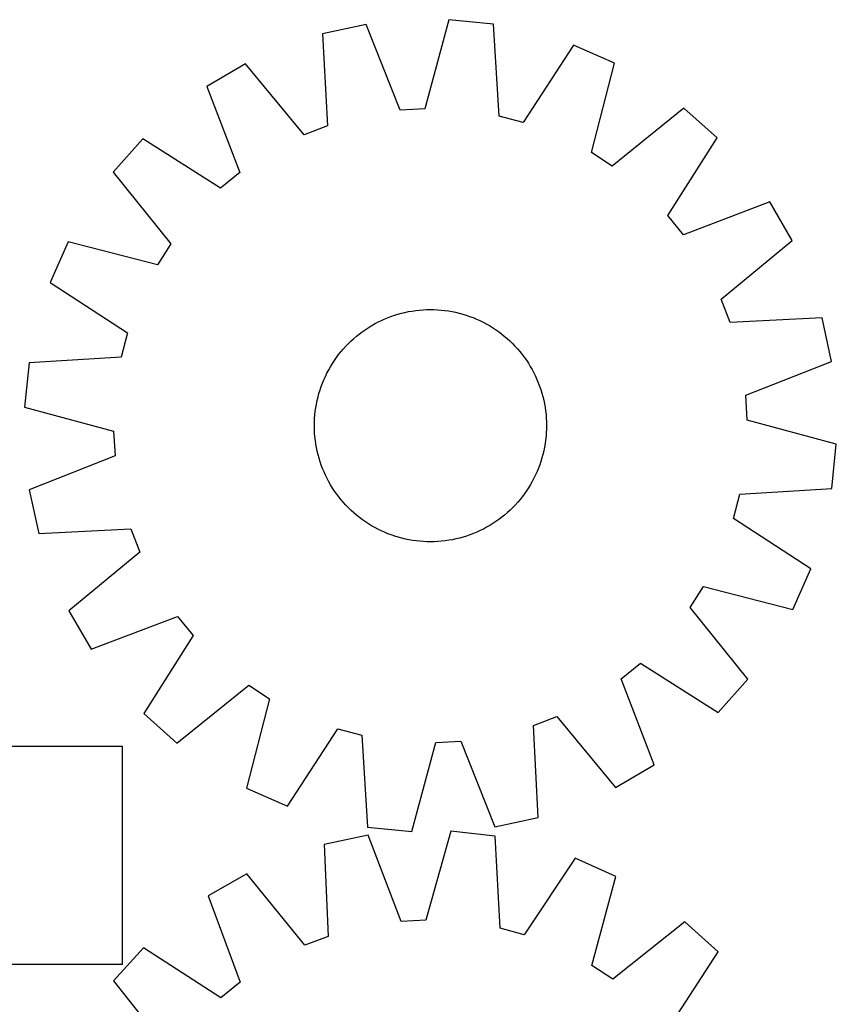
# Model space of a CAD drawing. Header units: millimetres. Extents: x 7 to 1493, y 7 to 2993.
# Tile 13 of 13: x 1199 to 1481, y 2654 to 2993. Entities that reach past the tile are written whole.
import ezdxf

# ---------------------------------------------------------------- set-up
doc = ezdxf.new("R2010")
doc.units = ezdxf.units.MM
doc.layers.add('CUT', color=7, linetype='CONTINUOUS', true_color=0x000000)

msp = doc.modelspace()

# ---------------------------------------------------------------- linework, layer by layer
at = {"layer": 'CUT'}
for p, q in [((1318.584848, 2991.831623), (1303.548648, 2988.569228)), ((1330.256335, 2962.289261), (1318.584848, 2991.831623)), ((1347.07803, 2993.445436), (1338.816959, 2962.774123)), ((1362.386442, 2991.901717), (1347.07803, 2993.445436)), ((1364.357594, 2960.198573), (1362.386442, 2991.901717)), ((1303.548648, 2988.569228), (1305.169859, 2956.846265)), ((1389.983764, 2984.631666), (1372.649062, 2958.014325)), ((1404.065894, 2978.432942), (1389.983764, 2984.631666)), ((1276.948717, 2978.229523), (1263.656576, 2970.48036)), ((1297.178052, 2953.739756), (1276.948717, 2978.229523)), ((1396.143761, 2947.672342), (1404.065894, 2978.432942)), ((1263.656576, 2970.48036), (1275.001374, 2940.811011)), ((1338.816959, 2962.774123), (1330.256335, 2962.289261)), ((1428.065938, 2962.990672), (1403.354445, 2943.032794)), ((1439.543328, 2952.743718), (1428.065938, 2962.990672)), ((1372.649062, 2958.014325), (1364.357594, 2960.198573)), ((1305.169859, 2956.846265), (1297.178052, 2953.739756)), ((1241.553682, 2952.426886), (1231.306728, 2940.949496)), ((1268.360679, 2935.386941), (1241.553682, 2952.426886)), ((1422.503383, 2925.936722), (1439.543328, 2952.743718)), ((1403.354445, 2943.032794), (1396.143761, 2947.672342)), ((1231.306728, 2940.949496), (1251.264606, 2916.238003)), ((1275.001374, 2940.811011), (1268.360679, 2935.386941)), ((1457.596802, 2930.640825), (1427.927453, 2919.296026)), ((1465.345965, 2917.348684), (1457.596802, 2930.640825)), ((1427.927453, 2919.296026), (1422.503383, 2925.936722)), ((1440.856198, 2897.119348), (1465.345965, 2917.348684)), ((1215.864458, 2916.949452), (1209.665734, 2902.867322)), ((1246.625059, 2909.027319), (1215.864458, 2916.949452)), ((1251.264606, 2916.238003), (1246.625059, 2909.027319)), ((1209.665734, 2902.867322), (1236.283075, 2885.53262)), ((1443.962707, 2889.127541), (1440.856198, 2897.119348)), ((1335.630093, 2893.266994), (1336.878868, 2893.406883)), ((1336.878868, 2893.406883), (1338.13142, 2893.507478)), ((1338.13142, 2893.507478), (1339.386514, 2893.56868)), ((1339.386514, 2893.56868), (1340.642911, 2893.590428)), ((1340.642911, 2893.590428), (1341.899372, 2893.572701)), ((1341.899372, 2893.572701), (1343.154655, 2893.515516)), ((1343.154655, 2893.515516), (1344.407523, 2893.418931)), ((1344.407523, 2893.418931), (1345.656739, 2893.283039)), ((1323.617854, 2889.756261), (1324.762281, 2890.275196)), ((1324.762281, 2890.275196), (1325.922443, 2890.757927)), ((1325.922443, 2890.757927), (1327.097196, 2891.203979)), ((1327.097196, 2891.203979), (1328.28538, 2891.612911)), ((1328.28538, 2891.612911), (1329.485823, 2891.984319)), ((1329.485823, 2891.984319), (1330.69734, 2892.317837)), ((1330.69734, 2892.317837), (1331.918735, 2892.613136)), ((1331.918735, 2892.613136), (1333.148802, 2892.869925)), ((1333.148802, 2892.869925), (1334.386329, 2893.087949)), ((1334.386329, 2893.087949), (1335.630093, 2893.266994)), ((1345.656739, 2893.283039), (1346.90107, 2893.107976)), ((1346.90107, 2893.107976), (1348.139288, 2892.893913)), ((1348.139288, 2892.893913), (1349.370171, 2892.641063)), ((1349.370171, 2892.641063), (1350.592505, 2892.349675)), ((1350.592505, 2892.349675), (1351.805083, 2892.020036)), ((1351.805083, 2892.020036), (1353.006708, 2891.652471)), ((1353.006708, 2891.652471), (1354.196195, 2891.247344)), ((1354.196195, 2891.247344), (1355.37237, 2890.805055)), ((1355.37237, 2890.805055), (1356.534071, 2890.326039)), ((1356.534071, 2890.326039), (1357.680153, 2889.810769)), ((1475.68567, 2890.748753), (1443.962707, 2889.127541)), ((1478.948065, 2875.712552), (1475.68567, 2890.748753)), ((1317.143756, 2885.913494), (1318.170674, 2886.637681)), ((1318.170674, 2886.637681), (1319.219832, 2887.329255)), ((1319.219832, 2887.329255), (1320.290195, 2887.987533)), ((1320.290195, 2887.987533), (1321.380707, 2888.611865)), ((1321.380707, 2888.611865), (1322.490291, 2889.201635)), ((1322.490291, 2889.201635), (1323.617854, 2889.756261)), ((1357.680153, 2889.810769), (1358.809485, 2889.259754)), ((1358.809485, 2889.259754), (1359.920951, 2888.673538)), ((1359.920951, 2888.673538), (1361.013456, 2888.0527)), ((1361.013456, 2888.0527), (1362.08592, 2887.397851)), ((1362.08592, 2887.397851), (1363.137286, 2886.709639)), ((1363.137286, 2886.709639), (1364.166516, 2885.988742)), ((1236.283075, 2885.53262), (1234.098827, 2877.241152)), ((1313.278411, 2882.705369), (1314.206466, 2883.552553)), ((1314.206466, 2883.552553), (1315.160674, 2884.370168)), ((1315.160674, 2884.370168), (1316.140093, 2885.157407)), ((1316.140093, 2885.157407), (1317.143756, 2885.913494)), ((1364.166516, 2885.988742), (1365.172594, 2885.235871)), ((1365.172594, 2885.235871), (1366.154528, 2884.451771)), ((1366.154528, 2884.451771), (1367.111348, 2883.637214)), ((1367.111348, 2883.637214), (1368.042109, 2882.793005)), ((1309.84563, 2879.038086), (1310.660186, 2879.994905)), ((1310.660186, 2879.994905), (1311.504396, 2880.925667)), ((1311.504396, 2880.925667), (1312.377424, 2881.829452)), ((1312.377424, 2881.829452), (1313.278411, 2882.705369)), ((1368.042109, 2882.793005), (1368.945895, 2881.919976)), ((1368.945895, 2881.919976), (1369.821811, 2881.01899)), ((1369.821811, 2881.01899), (1370.668995, 2880.090934)), ((1370.668995, 2880.090934), (1371.48661, 2879.136727)), ((1234.098827, 2877.241152), (1202.395684, 2875.27)), ((1307.587762, 2876.020844), (1308.308659, 2877.050074)), ((1308.308659, 2877.050074), (1309.061529, 2878.056152)), ((1309.061529, 2878.056152), (1309.84563, 2879.038086)), ((1371.48661, 2879.136727), (1372.273849, 2878.157308)), ((1372.273849, 2878.157308), (1373.029936, 2877.153644)), ((1373.029936, 2877.153644), (1373.754123, 2876.126727)), ((1202.395684, 2875.27), (1200.851964, 2859.961588)), ((1305.623862, 2872.804509), (1306.244701, 2873.897014)), ((1306.244701, 2873.897014), (1306.899549, 2874.969478)), ((1306.899549, 2874.969478), (1307.587762, 2876.020844)), ((1373.754123, 2876.126727), (1374.445697, 2875.077569)), ((1374.445697, 2875.077569), (1375.103975, 2874.007206)), ((1375.103975, 2874.007206), (1375.728307, 2872.916694)), ((1449.405703, 2864.041065), (1478.948065, 2875.712552)), ((1303.971362, 2869.417629), (1304.486631, 2870.563711)), ((1304.486631, 2870.563711), (1305.037646, 2871.693043)), ((1305.037646, 2871.693043), (1305.623862, 2872.804509)), ((1375.728307, 2872.916694), (1376.318077, 2871.807109)), ((1376.318077, 2871.807109), (1376.872703, 2870.679547)), ((1376.872703, 2870.679547), (1377.391638, 2869.53512)), ((1302.644929, 2865.890266), (1303.050056, 2867.079753)), ((1303.050056, 2867.079753), (1303.492346, 2868.255928)), ((1303.492346, 2868.255928), (1303.971362, 2869.417629)), ((1377.391638, 2869.53512), (1377.874369, 2868.374957)), ((1377.874369, 2868.374957), (1378.320421, 2867.200204)), ((1378.320421, 2867.200204), (1378.729353, 2866.01202)), ((1301.656337, 2862.253729), (1301.947726, 2863.476063)), ((1301.947726, 2863.476063), (1302.277365, 2864.688641)), ((1302.277365, 2864.688641), (1302.644929, 2865.890266)), ((1378.729353, 2866.01202), (1379.100761, 2864.811577)), ((1379.100761, 2864.811577), (1379.434279, 2863.600061)), ((1379.434279, 2863.600061), (1379.729578, 2862.378666)), ((1449.890565, 2855.480441), (1449.405703, 2864.041065)), ((1200.851964, 2859.961588), (1231.523278, 2851.700517)), ((1301.014361, 2858.540297), (1301.189425, 2859.784628)), ((1301.189425, 2859.784628), (1301.403487, 2861.022846)), ((1301.403487, 2861.022846), (1301.656337, 2862.253729)), ((1379.729578, 2862.378666), (1379.986367, 2861.148598)), ((1379.986367, 2861.148598), (1380.204391, 2859.911072)), ((1380.204391, 2859.911072), (1380.383436, 2858.667307)), ((1300.781884, 2856.038213), (1300.87847, 2857.291081)), ((1300.87847, 2857.291081), (1301.014361, 2858.540297)), ((1380.383436, 2858.667307), (1380.523325, 2857.418533)), ((1380.523325, 2857.418533), (1380.62392, 2856.16598)), ((1380.62392, 2856.16598), (1380.685122, 2854.910886)), ((1300.706972, 2853.526469), (1300.724699, 2854.78293)), ((1300.728721, 2852.270072), (1300.706972, 2853.526469)), ((1300.724699, 2854.78293), (1300.781884, 2856.038213)), ((1380.685122, 2854.910886), (1380.70687, 2853.654489)), ((1380.70687, 2853.654489), (1380.689143, 2852.398029)), ((1480.561878, 2847.21937), (1449.890565, 2855.480441)), ((1231.523278, 2851.700517), (1232.008139, 2843.139893)), ((1300.789922, 2851.014978), (1300.728721, 2852.270072)), ((1300.890518, 2849.762426), (1300.789922, 2851.014978)), ((1301.030407, 2848.513651), (1300.890518, 2849.762426)), ((1380.535373, 2849.889877), (1380.399481, 2848.640661)), ((1380.631958, 2851.142745), (1380.535373, 2849.889877)), ((1380.689143, 2852.398029), (1380.631958, 2851.142745)), ((1301.209452, 2847.269887), (1301.030407, 2848.513651)), ((1301.427476, 2846.03236), (1301.209452, 2847.269887)), ((1301.684264, 2844.802292), (1301.427476, 2846.03236)), ((1380.010355, 2846.158112), (1379.757505, 2844.927229)), ((1380.224418, 2847.39633), (1380.010355, 2846.158112)), ((1380.399481, 2848.640661), (1380.224418, 2847.39633)), ((1479.018159, 2831.910958), (1480.561878, 2847.21937)), ((1232.008139, 2843.139893), (1202.465777, 2831.468406)), ((1301.979563, 2843.580898), (1301.684264, 2844.802292)), ((1302.313081, 2842.369381), (1301.979563, 2843.580898)), ((1379.466117, 2843.704895), (1379.136478, 2842.492317)), ((1379.757505, 2844.927229), (1379.466117, 2843.704895)), ((1302.684489, 2841.168938), (1302.313081, 2842.369381)), ((1303.093421, 2839.980754), (1302.684489, 2841.168938)), ((1303.539473, 2838.806001), (1303.093421, 2839.980754)), ((1378.363786, 2840.101205), (1377.921497, 2838.925031)), ((1378.768913, 2841.290692), (1378.363786, 2840.101205)), ((1379.136478, 2842.492317), (1378.768913, 2841.290692)), ((1304.022205, 2837.645839), (1303.539473, 2838.806001)), ((1304.54114, 2836.501412), (1304.022205, 2837.645839)), ((1305.095766, 2835.373849), (1304.54114, 2836.501412)), ((1376.927211, 2836.617247), (1376.376196, 2835.487916)), ((1377.442481, 2837.763329), (1376.927211, 2836.617247)), ((1377.921497, 2838.925031), (1377.442481, 2837.763329)), ((1305.685536, 2834.264265), (1305.095766, 2835.373849)), ((1306.309868, 2833.173753), (1305.685536, 2834.264265)), ((1306.968146, 2832.10339), (1306.309868, 2833.173753)), ((1375.169142, 2833.283945), (1374.514293, 2832.21148)), ((1375.789981, 2834.376449), (1375.169142, 2833.283945)), ((1376.376196, 2835.487916), (1375.789981, 2834.376449)), ((1202.465777, 2831.468406), (1205.728172, 2816.432206)), ((1307.659719, 2831.054232), (1306.968146, 2832.10339)), ((1308.383907, 2830.027314), (1307.659719, 2831.054232)), ((1309.139993, 2829.023651), (1308.383907, 2830.027314)), ((1309.927232, 2828.044232), (1309.139993, 2829.023651)), ((1372.352313, 2829.124806), (1371.568213, 2828.142873)), ((1373.105184, 2830.130884), (1372.352313, 2829.124806)), ((1373.826081, 2831.160114), (1373.105184, 2830.130884)), ((1374.514293, 2832.21148), (1373.826081, 2831.160114)), ((1445.130767, 2821.648339), (1447.315015, 2829.939806)), ((1447.315015, 2829.939806), (1479.018159, 2831.910958)), ((1310.744847, 2827.090024), (1309.927232, 2828.044232)), ((1311.592031, 2826.161969), (1310.744847, 2827.090024)), ((1312.467948, 2825.260982), (1311.592031, 2826.161969)), ((1369.909447, 2826.255291), (1369.036418, 2825.351506)), ((1370.753656, 2827.186053), (1369.909447, 2826.255291)), ((1371.568213, 2828.142873), (1370.753656, 2827.186053)), ((1313.371733, 2824.387954), (1312.467948, 2825.260982)), ((1314.302495, 2823.543744), (1313.371733, 2824.387954)), ((1315.259315, 2822.729188), (1314.302495, 2823.543744)), ((1316.241248, 2821.945087), (1315.259315, 2822.729188)), ((1366.253169, 2822.81079), (1365.27375, 2822.023551)), ((1367.207376, 2823.628405), (1366.253169, 2822.81079)), ((1368.135432, 2824.475589), (1367.207376, 2823.628405)), ((1369.036418, 2825.351506), (1368.135432, 2824.475589)), ((1317.247326, 2821.192217), (1316.241248, 2821.945087)), ((1318.276556, 2820.47132), (1317.247326, 2821.192217)), ((1319.327922, 2819.783107), (1318.276556, 2820.47132)), ((1320.400387, 2819.128259), (1319.327922, 2819.783107)), ((1321.492891, 2818.50742), (1320.400387, 2819.128259)), ((1361.123648, 2819.193426), (1360.033136, 2818.569094)), ((1362.194011, 2819.851704), (1361.123648, 2819.193426)), ((1363.243169, 2820.543277), (1362.194011, 2819.851704)), ((1364.270086, 2821.267465), (1363.243169, 2820.543277)), ((1365.27375, 2822.023551), (1364.270086, 2821.267465)), ((1471.748108, 2804.313636), (1445.130767, 2821.648339)), ((1205.728172, 2816.432206), (1237.451136, 2818.053417)), ((1237.451136, 2818.053417), (1240.557645, 2810.06161)), ((1322.604358, 2817.921204), (1321.492891, 2818.50742)), ((1323.733689, 2817.370189), (1322.604358, 2817.921204)), ((1324.879771, 2816.85492), (1323.733689, 2817.370189)), ((1326.041473, 2816.375904), (1324.879771, 2816.85492)), ((1327.217647, 2815.933614), (1326.041473, 2816.375904)), ((1328.407134, 2815.528487), (1327.217647, 2815.933614)), ((1329.60876, 2815.160923), (1328.407134, 2815.528487)), ((1353.128462, 2815.568047), (1351.928019, 2815.196639)), ((1354.316646, 2815.976979), (1353.128462, 2815.568047)), ((1355.491399, 2816.423031), (1354.316646, 2815.976979)), ((1356.651562, 2816.905763), (1355.491399, 2816.423031)), ((1357.795989, 2817.424697), (1356.651562, 2816.905763)), ((1358.923551, 2817.979324), (1357.795989, 2817.424697)), ((1360.033136, 2818.569094), (1358.923551, 2817.979324)), ((1330.821337, 2814.831284), (1329.60876, 2815.160923)), ((1332.043671, 2814.539895), (1330.821337, 2814.831284)), ((1333.274554, 2814.287045), (1332.043671, 2814.539895)), ((1334.512772, 2814.072983), (1333.274554, 2814.287045)), ((1335.757103, 2813.897919), (1334.512772, 2814.072983)), ((1337.006319, 2813.762028), (1335.757103, 2813.897919)), ((1338.259187, 2813.665442), (1337.006319, 2813.762028)), ((1339.514471, 2813.608257), (1338.259187, 2813.665442)), ((1340.770931, 2813.59053), (1339.514471, 2813.608257)), ((1342.027328, 2813.612279), (1340.770931, 2813.59053)), ((1343.282422, 2813.67348), (1342.027328, 2813.612279)), ((1344.534975, 2813.774075), (1343.282422, 2813.67348)), ((1345.783749, 2813.913965), (1344.534975, 2813.774075)), ((1347.027514, 2814.09301), (1345.783749, 2813.913965)), ((1348.26504, 2814.311034), (1347.027514, 2814.09301)), ((1349.495108, 2814.567822), (1348.26504, 2814.311034)), ((1350.716503, 2814.863121), (1349.495108, 2814.567822)), ((1351.928019, 2815.196639), (1350.716503, 2814.863121)), ((1240.557645, 2810.06161), (1216.067877, 2789.832275)), ((1465.549384, 2790.231507), (1471.748108, 2804.313636)), ((1430.149236, 2790.942955), (1434.788784, 2798.15364)), ((1434.788784, 2798.15364), (1465.549384, 2790.231507)), ((1216.067877, 2789.832275), (1223.81704, 2776.540134)), ((1450.107114, 2766.231463), (1430.149236, 2790.942955)), ((1223.81704, 2776.540134), (1253.48639, 2787.884932)), ((1253.48639, 2787.884932), (1258.910459, 2781.244236)), ((1258.910459, 2781.244236), (1241.870515, 2754.43724)), ((1406.412468, 2766.369948), (1413.053164, 2771.794017)), ((1413.053164, 2771.794017), (1439.86016, 2754.754073)), ((1417.757267, 2736.700598), (1406.412468, 2766.369948)), ((1439.86016, 2754.754073), (1450.107114, 2766.231463)), ((1253.347905, 2744.190286), (1278.059397, 2764.148164)), ((1278.059397, 2764.148164), (1285.270082, 2759.508617)), ((1285.270082, 2759.508617), (1277.347949, 2728.748016)), ((1241.870515, 2754.43724), (1253.347905, 2744.190286)), ((1376.243983, 2750.334694), (1384.23579, 2753.441203)), ((1384.23579, 2753.441203), (1404.465126, 2728.951435)), ((1291.430078, 2722.549292), (1308.764781, 2749.166633)), ((1308.764781, 2749.166633), (1317.056248, 2746.982385)), ((1377.865195, 2718.61173), (1376.243983, 2750.334694)), ((1317.056248, 2746.982385), (1319.0274, 2715.279242)), ((1334.335812, 2713.735522), (1342.596883, 2744.406836)), ((1342.596883, 2744.406836), (1351.157507, 2744.891697)), ((1351.157507, 2744.891697), (1362.828994, 2715.349335)), ((1234.532195, 2743.109248), (1034.532195, 2743.109248)), ((1234.532195, 2668.109248), (1234.532195, 2743.109248)), ((1404.465126, 2728.951435), (1417.757267, 2736.700598)), ((1277.347949, 2728.748016), (1291.430078, 2722.549292)), ((1362.828994, 2715.349335), (1377.865195, 2718.61173)), ((1319.0274, 2715.279242), (1334.335812, 2713.735522)), ((1347.691446, 2713.835223), (1339.161469, 2683.237605)), ((1362.985718, 2712.15719), (1347.691446, 2713.835223)), ((1319.185196, 2712.471577), (1304.120938, 2709.341292)), ((1330.596919, 2682.827905), (1319.185196, 2712.471577)), ((1364.678513, 2680.437966), (1362.985718, 2712.15719)), ((1304.120938, 2709.341292), (1305.463633, 2677.605319)), ((1390.518163, 2704.645179), (1372.950489, 2678.181022)), ((1404.545339, 2698.323085), (1390.518163, 2704.645179)), ((1277.431273, 2699.235472), (1264.071624, 2691.603281)), ((1297.444866, 2674.56908), (1277.431273, 2699.235472)), ((1396.353503, 2667.633207), (1404.545339, 2698.323085)), ((1264.071624, 2691.603281), (1275.155557, 2661.835493)), ((1339.161469, 2683.237605), (1330.596919, 2682.827905)), ((1372.950489, 2678.181022), (1364.678513, 2680.437966)), ((1428.408911, 2682.670744), (1403.523186, 2662.930546)), ((1439.795913, 2672.32344), (1428.408911, 2682.670744)), ((1305.463633, 2677.605319), (1297.444866, 2674.56908)), ((1241.811115, 2673.744515), (1231.46381, 2662.357512)), ((1268.467506, 2656.469923), (1241.811115, 2673.744515)), ((1422.521321, 2645.667048), (1439.795913, 2672.32344)), ((934.532195, 2668.109248), (1234.532195, 2668.109248)), ((1403.523186, 2662.930546), (1396.353503, 2667.633207)), ((1231.46381, 2662.357512), (1251.204009, 2637.471787)), ((1275.155557, 2661.835493), (1268.467506, 2656.469923))]:
    msp.add_line(p, q, dxfattribs=at)

doc.saveas('drawing.dxf')
